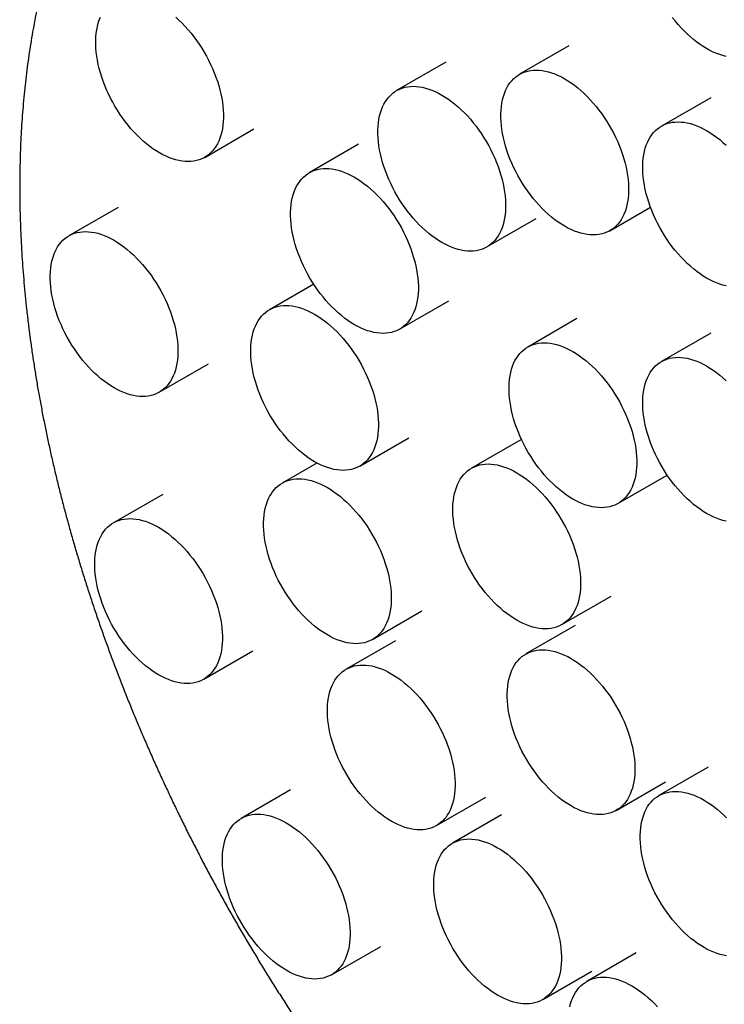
# Model space of a CAD drawing. Header units: millimetres. Extents: x 8 to 874, y 12 to 794.
# Tile 6 of 10: x 760 to 779, y 296 to 323. Entities that reach past the tile are written whole.
import ezdxf

# ---------------------------------------------------------------- set-up
doc = ezdxf.new("R2010")
doc.units = ezdxf.units.MM

msp = doc.modelspace()

# ---------------------------------------------------------------- linework, layer by layer
at = {"color": 7, "linetype": 'Continuous', "lineweight": 30}
for p, q in [((775.024, 322.481), (773.657, 321.692)), ((771.615, 322.029), (770.248, 321.24)), ((778.96, 321.043), (777.593, 320.254)), ((764.924, 319.386), (766.29, 320.175)), ((769.192, 319.749), (767.826, 318.96)), ((762.523, 317.999), (761.156, 317.21)), ((776.163, 317.352), (777.29, 318.003)), ((772.753, 316.901), (774.12, 317.69)), ((767.947, 315.869), (766.718, 315.159)), ((770.331, 314.62), (771.698, 315.409)), ((775.25, 314.912), (773.883, 314.123)), ((778.96, 314.511), (777.593, 313.722)), ((763.661, 312.87), (765.028, 313.659)), ((769.223, 310.819), (770.59, 311.608)), ((773.692, 311.551), (772.325, 310.762)), ((768.037, 310.906), (767.074, 310.35)), ((776.388, 309.783), (777.754, 310.572)), ((763.758, 310.035), (762.391, 309.246)), ((774.83, 306.422), (776.197, 307.211)), ((769.579, 306.011), (770.946, 306.8)), ((775.199, 306.396), (773.832, 305.607)), ((770.213, 305.973), (768.846, 305.184)), ((764.896, 304.906), (766.263, 305.695)), ((778.889, 302.467), (777.522, 301.678)), ((776.338, 301.267), (777.704, 302.056)), ((767.301, 301.835), (765.935, 301.046)), ((771.351, 300.844), (772.718, 301.633)), ((773.161, 301.146), (771.795, 300.357)), ((768.44, 296.706), (769.807, 297.495)), ((776.888, 297.311), (775.522, 296.522)), ((774.3, 296.017), (775.667, 296.806))]:
    msp.add_line(p, q, dxfattribs=at)
at = {"color": 7, "linetype": 'Continuous', "lineweight": 30, "flags": 128}
for points in [[(763.671, 319.51), (763.58, 319.565), (763.489, 319.626), (763.398, 319.692), (763.308, 319.763), (763.22, 319.838), (763.132, 319.918), (763.046, 320.002), (762.961, 320.091), (762.879, 320.183), (762.798, 320.279), (762.72, 320.379), (762.644, 320.481), (762.571, 320.587), (762.501, 320.694), (762.434, 320.805), (762.371, 320.917), (762.31, 321.031), (762.254, 321.146), (762.201, 321.262), (762.152, 321.38), (762.107, 321.497), (762.066, 321.615), (762.03, 321.733), (761.998, 321.85), (761.97, 321.966), (761.947, 322.081), (761.928, 322.195), (761.914, 322.308), (761.905, 322.418), (761.9, 322.526), (761.9, 322.631), (761.905, 322.734), (761.914, 322.833), (761.928, 322.929), (761.947, 323.021), (761.97, 323.11), (761.998, 323.194), (762.03, 323.274)], [(764.122, 323.274), (764.21, 323.194), (764.296, 323.11), (764.38, 323.021), (764.463, 322.929), (764.544, 322.833), (764.622, 322.733), (764.697, 322.631), (764.77, 322.525), (764.84, 322.418), (764.907, 322.307), (764.971, 322.195), (765.031, 322.081), (765.088, 321.966), (765.141, 321.85), (765.19, 321.732), (765.235, 321.615), (765.276, 321.497), (765.312, 321.379), (765.344, 321.262), (765.372, 321.146), (765.395, 321.03), (765.414, 320.917), (765.428, 320.804), (765.437, 320.694), (765.442, 320.586), (765.442, 320.481), (765.437, 320.378), (765.428, 320.279), (765.414, 320.183), (765.395, 320.091), (765.372, 320.002), (765.344, 319.918), (765.312, 319.838), (765.276, 319.762), (765.235, 319.692), (765.19, 319.626), (765.141, 319.565), (765.088, 319.51), (765.031, 319.46), (764.971, 319.416), (764.907, 319.377), (764.84, 319.344), (764.77, 319.317), (764.697, 319.296), (764.622, 319.281), (764.544, 319.272), (764.463, 319.269), (764.38, 319.272), (764.296, 319.281), (764.21, 319.296), (764.122, 319.317), (764.033, 319.344), (763.944, 319.377), (763.853, 319.416), (763.762, 319.46), (763.671, 319.51)], [(778.846, 322.404), (778.755, 322.459), (778.664, 322.52), (778.573, 322.585), (778.484, 322.656), (778.395, 322.731), (778.307, 322.811), (778.221, 322.896), (778.137, 322.984), (778.054, 323.077), (777.973, 323.173), (777.895, 323.272)], [(779.385, 322.189), (779.297, 322.211), (779.209, 322.238), (779.119, 322.27), (779.028, 322.309), (778.937, 322.354), (778.846, 322.404)], [(774.91, 317.476), (774.819, 317.532), (774.728, 317.592), (774.637, 317.658), (774.548, 317.729), (774.459, 317.804), (774.371, 317.884), (774.285, 317.969), (774.2, 318.057), (774.118, 318.149), (774.037, 318.245), (773.959, 318.345), (773.883, 318.447), (773.81, 318.553), (773.74, 318.661), (773.673, 318.771), (773.61, 318.883), (773.55, 318.997), (773.493, 319.112), (773.44, 319.229), (773.391, 319.346), (773.346, 319.463), (773.305, 319.581), (773.269, 319.699), (773.237, 319.816), (773.209, 319.932), (773.186, 320.048), (773.167, 320.162), (773.153, 320.274), (773.144, 320.384), (773.139, 320.492), (773.139, 320.597), (773.144, 320.7), (773.153, 320.799), (773.167, 320.895), (773.186, 320.988), (773.209, 321.076), (773.237, 321.16), (773.269, 321.24), (773.305, 321.316), (773.346, 321.386), (773.391, 321.452), (773.44, 321.513), (773.493, 321.568), (773.55, 321.618), (773.61, 321.662), (773.673, 321.701), (773.74, 321.734), (773.81, 321.761), (773.883, 321.782), (773.959, 321.797), (774.037, 321.806), (774.118, 321.809), (774.2, 321.806), (774.285, 321.797), (774.371, 321.782), (774.459, 321.761), (774.548, 321.734), (774.637, 321.701), (774.728, 321.662), (774.819, 321.618), (774.91, 321.568), (775.001, 321.513), (775.092, 321.452), (775.183, 321.386), (775.272, 321.316), (775.361, 321.24), (775.449, 321.16), (775.535, 321.076), (775.619, 320.987), (775.702, 320.895), (775.783, 320.799), (775.861, 320.7), (775.937, 320.597), (776.009, 320.492), (776.08, 320.384), (776.146, 320.274), (776.21, 320.161), (776.27, 320.047), (776.327, 319.932), (776.38, 319.816), (776.429, 319.699), (776.474, 319.581), (776.515, 319.463), (776.551, 319.346), (776.583, 319.228), (776.611, 319.112), (776.634, 318.997), (776.653, 318.883), (776.667, 318.771), (776.676, 318.66), (776.681, 318.552), (776.681, 318.447), (776.676, 318.345), (776.667, 318.245), (776.653, 318.149), (776.634, 318.057), (776.611, 317.968), (776.583, 317.884), (776.551, 317.804), (776.515, 317.729), (776.474, 317.658), (776.429, 317.592), (776.38, 317.532), (776.327, 317.476), (776.27, 317.426), (776.21, 317.382), (776.146, 317.343), (776.08, 317.31), (776.009, 317.283), (775.937, 317.262), (775.861, 317.247), (775.783, 317.238), (775.702, 317.235), (775.619, 317.238), (775.535, 317.247), (775.449, 317.262), (775.361, 317.283), (775.272, 317.31), (775.183, 317.343), (775.092, 317.382), (775.001, 317.426), (774.91, 317.476)], [(771.501, 317.025), (771.409, 317.08), (771.318, 317.141), (771.228, 317.206), (771.138, 317.277), (771.049, 317.353), (770.962, 317.433), (770.876, 317.517), (770.791, 317.605), (770.708, 317.698), (770.628, 317.794), (770.55, 317.893), (770.474, 317.996), (770.401, 318.101), (770.331, 318.209), (770.264, 318.319), (770.2, 318.431), (770.14, 318.545), (770.084, 318.661), (770.031, 318.777), (769.982, 318.894), (769.937, 319.012), (769.896, 319.13), (769.859, 319.247), (769.827, 319.364), (769.8, 319.481), (769.776, 319.596), (769.758, 319.71), (769.744, 319.822), (769.734, 319.932), (769.729, 320.04), (769.729, 320.146), (769.734, 320.248), (769.744, 320.348), (769.758, 320.444), (769.776, 320.536), (769.8, 320.624), (769.827, 320.709), (769.859, 320.789), (769.896, 320.864), (769.937, 320.935), (769.982, 321.001), (770.031, 321.061), (770.084, 321.117), (770.14, 321.166), (770.2, 321.211), (770.264, 321.25), (770.331, 321.282), (770.401, 321.309), (770.474, 321.331), (770.55, 321.346), (770.628, 321.355), (770.708, 321.358), (770.791, 321.355), (770.876, 321.346), (770.962, 321.331), (771.049, 321.309), (771.138, 321.282), (771.228, 321.249), (771.318, 321.211), (771.409, 321.166), (771.501, 321.116), (771.592, 321.061), (771.683, 321), (771.773, 320.935), (771.863, 320.864), (771.952, 320.788), (772.039, 320.708), (772.126, 320.624), (772.21, 320.536), (772.293, 320.443), (772.373, 320.347), (772.451, 320.248), (772.527, 320.145), (772.6, 320.04), (772.67, 319.932), (772.737, 319.822), (772.801, 319.71), (772.861, 319.596), (772.918, 319.48), (772.97, 319.364), (773.019, 319.247), (773.064, 319.129), (773.105, 319.011), (773.142, 318.894), (773.174, 318.777), (773.202, 318.66), (773.225, 318.545), (773.244, 318.431), (773.258, 318.319), (773.267, 318.209), (773.272, 318.101), (773.272, 317.995), (773.267, 317.893), (773.258, 317.794), (773.244, 317.698), (773.225, 317.605), (773.202, 317.517), (773.174, 317.432), (773.142, 317.352), (773.105, 317.277), (773.064, 317.206), (773.019, 317.141), (772.97, 317.08), (772.918, 317.025), (772.861, 316.975), (772.801, 316.93), (772.737, 316.892), (772.67, 316.859), (772.6, 316.832), (772.527, 316.81), (772.451, 316.795), (772.373, 316.786), (772.293, 316.783), (772.21, 316.786), (772.126, 316.795), (772.039, 316.811), (771.952, 316.832), (771.863, 316.859), (771.773, 316.892), (771.683, 316.93), (771.592, 316.975), (771.501, 317.025)], [(778.846, 316.038), (778.755, 316.094), (778.664, 316.154), (778.573, 316.22), (778.484, 316.291), (778.395, 316.366), (778.307, 316.446), (778.221, 316.531), (778.137, 316.619), (778.054, 316.711), (777.973, 316.807), (777.895, 316.907), (777.82, 317.009), (777.747, 317.115), (777.677, 317.223), (777.61, 317.333), (777.546, 317.445), (777.486, 317.559), (777.429, 317.674), (777.376, 317.791), (777.327, 317.908), (777.282, 318.025), (777.242, 318.143), (777.205, 318.261), (777.173, 318.378), (777.145, 318.494), (777.122, 318.61), (777.103, 318.724), (777.089, 318.836), (777.08, 318.946), (777.075, 319.054), (777.075, 319.159), (777.08, 319.262), (777.089, 319.361), (777.103, 319.457), (777.122, 319.549), (777.145, 319.638), (777.173, 319.722), (777.205, 319.802), (777.242, 319.878), (777.282, 319.948), (777.327, 320.014), (777.376, 320.075), (777.429, 320.13), (777.486, 320.18), (777.546, 320.224), (777.61, 320.263), (777.677, 320.296), (777.747, 320.323), (777.82, 320.344), (777.895, 320.359), (777.973, 320.368), (778.054, 320.371), (778.137, 320.368), (778.221, 320.359), (778.307, 320.344), (778.395, 320.323), (778.484, 320.296), (778.573, 320.263), (778.664, 320.224), (778.755, 320.18), (778.846, 320.13), (778.937, 320.075), (779.028, 320.014), (779.119, 319.948), (779.209, 319.878), (779.297, 319.802), (779.385, 319.722)], [(769.078, 314.744), (768.987, 314.8), (768.896, 314.86), (768.806, 314.926), (768.716, 314.997), (768.627, 315.072), (768.54, 315.152), (768.453, 315.237), (768.369, 315.325), (768.286, 315.417), (768.206, 315.513), (768.128, 315.613), (768.052, 315.715), (767.979, 315.821), (767.909, 315.929), (767.842, 316.039), (767.778, 316.151), (767.718, 316.265), (767.661, 316.38), (767.609, 316.497), (767.56, 316.614), (767.515, 316.731), (767.474, 316.849), (767.437, 316.967), (767.405, 317.084), (767.377, 317.2), (767.354, 317.316), (767.335, 317.43), (767.321, 317.542), (767.312, 317.652), (767.307, 317.76), (767.307, 317.865), (767.312, 317.968), (767.321, 318.067), (767.335, 318.163), (767.354, 318.255), (767.377, 318.344), (767.405, 318.428), (767.437, 318.508), (767.474, 318.584), (767.515, 318.654), (767.56, 318.72), (767.609, 318.781), (767.661, 318.836), (767.718, 318.886), (767.778, 318.93), (767.842, 318.969), (767.909, 319.002), (767.979, 319.029), (768.052, 319.05), (768.128, 319.065), (768.206, 319.074), (768.286, 319.077), (768.369, 319.074), (768.453, 319.065), (768.54, 319.05), (768.627, 319.029), (768.716, 319.002), (768.806, 318.969), (768.896, 318.93), (768.987, 318.886), (769.078, 318.836), (769.17, 318.781), (769.261, 318.72), (769.351, 318.654), (769.441, 318.584), (769.53, 318.508), (769.617, 318.428), (769.703, 318.344), (769.788, 318.255), (769.871, 318.163), (769.951, 318.067), (770.029, 317.967), (770.105, 317.865), (770.178, 317.76), (770.248, 317.652), (770.315, 317.541), (770.379, 317.429), (770.439, 317.315), (770.495, 317.2), (770.548, 317.084), (770.597, 316.966), (770.642, 316.849), (770.683, 316.731), (770.72, 316.613), (770.752, 316.496), (770.779, 316.38), (770.803, 316.265), (770.821, 316.151), (770.835, 316.039), (770.845, 315.928), (770.85, 315.82), (770.85, 315.715), (770.845, 315.613), (770.835, 315.513), (770.821, 315.417), (770.803, 315.325), (770.779, 315.236), (770.752, 315.152), (770.72, 315.072), (770.683, 314.997), (770.642, 314.926), (770.597, 314.86), (770.548, 314.799), (770.495, 314.744), (770.439, 314.694), (770.379, 314.65), (770.315, 314.611), (770.248, 314.578), (770.178, 314.551), (770.105, 314.53), (770.029, 314.515), (769.951, 314.506), (769.871, 314.503), (769.788, 314.506), (769.703, 314.515), (769.617, 314.53), (769.53, 314.551), (769.441, 314.578), (769.351, 314.611), (769.261, 314.65), (769.17, 314.694), (769.078, 314.744)], [(762.409, 312.994), (762.318, 313.049), (762.227, 313.11), (762.136, 313.176), (762.046, 313.246), (761.958, 313.322), (761.87, 313.402), (761.784, 313.486), (761.699, 313.575), (761.617, 313.667), (761.536, 313.763), (761.458, 313.862), (761.382, 313.965), (761.309, 314.07), (761.239, 314.178), (761.172, 314.288), (761.109, 314.401), (761.048, 314.515), (760.992, 314.63), (760.939, 314.746), (760.89, 314.863), (760.845, 314.981), (760.804, 315.099), (760.768, 315.216), (760.735, 315.334), (760.708, 315.45), (760.684, 315.565), (760.666, 315.679), (760.652, 315.791), (760.642, 315.902), (760.638, 316.009), (760.638, 316.115), (760.642, 316.217), (760.652, 316.317), (760.666, 316.413), (760.684, 316.505), (760.708, 316.594), (760.735, 316.678), (760.768, 316.758), (760.804, 316.833), (760.845, 316.904), (760.89, 316.97), (760.939, 317.03), (760.992, 317.086), (761.048, 317.136), (761.109, 317.18), (761.172, 317.219), (761.239, 317.252), (761.309, 317.279), (761.382, 317.3), (761.458, 317.315), (761.536, 317.324), (761.617, 317.327), (761.699, 317.324), (761.784, 317.315), (761.87, 317.3), (761.958, 317.279), (762.046, 317.252), (762.136, 317.219), (762.227, 317.18), (762.318, 317.136), (762.409, 317.086), (762.5, 317.03), (762.591, 316.97), (762.681, 316.904), (762.771, 316.833), (762.86, 316.758), (762.948, 316.678), (763.034, 316.593), (763.118, 316.505), (763.201, 316.412), (763.281, 316.316), (763.36, 316.217), (763.435, 316.115), (763.508, 316.009), (763.578, 315.901), (763.645, 315.791), (763.709, 315.679), (763.769, 315.565), (763.826, 315.45), (763.879, 315.333), (763.928, 315.216), (763.973, 315.098), (764.013, 314.981), (764.05, 314.863), (764.082, 314.746), (764.11, 314.63), (764.133, 314.514), (764.152, 314.4), (764.166, 314.288), (764.175, 314.178), (764.18, 314.07), (764.18, 313.965), (764.175, 313.862), (764.166, 313.763), (764.152, 313.667), (764.133, 313.574), (764.11, 313.486), (764.082, 313.402), (764.05, 313.322), (764.013, 313.246), (763.973, 313.175), (763.928, 313.11), (763.879, 313.049), (763.826, 312.994), (763.769, 312.944), (763.709, 312.899), (763.645, 312.861), (763.578, 312.828), (763.508, 312.801), (763.435, 312.78), (763.36, 312.765), (763.281, 312.755), (763.201, 312.752), (763.118, 312.755), (763.034, 312.765), (762.948, 312.78), (762.86, 312.801), (762.771, 312.828), (762.681, 312.861), (762.591, 312.9), (762.5, 312.944), (762.409, 312.994)], [(779.385, 315.824), (779.297, 315.845), (779.209, 315.872), (779.119, 315.905), (779.028, 315.944), (778.937, 315.988), (778.846, 316.038)], [(767.971, 310.943), (767.879, 310.998), (767.788, 311.059), (767.698, 311.125), (767.608, 311.196), (767.519, 311.271), (767.432, 311.351), (767.346, 311.435), (767.261, 311.524), (767.179, 311.616), (767.098, 311.712), (767.02, 311.812), (766.944, 311.914), (766.871, 312.02), (766.801, 312.127), (766.734, 312.238), (766.67, 312.35), (766.61, 312.464), (766.554, 312.579), (766.501, 312.695), (766.452, 312.813), (766.407, 312.93), (766.366, 313.048), (766.329, 313.166), (766.297, 313.283), (766.27, 313.399), (766.246, 313.514), (766.228, 313.628), (766.214, 313.741), (766.204, 313.851), (766.2, 313.959), (766.2, 314.064), (766.204, 314.167), (766.214, 314.266), (766.228, 314.362), (766.246, 314.454), (766.27, 314.543), (766.297, 314.627), (766.329, 314.707), (766.366, 314.783), (766.407, 314.853), (766.452, 314.919), (766.501, 314.98), (766.554, 315.035), (766.61, 315.085), (766.67, 315.129), (766.734, 315.168), (766.801, 315.201), (766.871, 315.228), (766.944, 315.249), (767.02, 315.264), (767.098, 315.273), (767.179, 315.276), (767.261, 315.273), (767.346, 315.264), (767.432, 315.249), (767.519, 315.228), (767.608, 315.201), (767.698, 315.168), (767.788, 315.129), (767.879, 315.085), (767.971, 315.035), (768.062, 314.979), (768.153, 314.919), (768.243, 314.853), (768.333, 314.782), (768.422, 314.707), (768.509, 314.627), (768.596, 314.543), (768.68, 314.454), (768.763, 314.362), (768.843, 314.266), (768.921, 314.166), (768.997, 314.064), (769.07, 313.958), (769.14, 313.851), (769.207, 313.74), (769.271, 313.628), (769.331, 313.514), (769.388, 313.399), (769.441, 313.283), (769.489, 313.165), (769.534, 313.048), (769.575, 312.93), (769.612, 312.812), (769.644, 312.695), (769.672, 312.579), (769.695, 312.463), (769.714, 312.35), (769.728, 312.237), (769.737, 312.127), (769.742, 312.019), (769.742, 311.914), (769.737, 311.811), (769.728, 311.712), (769.714, 311.616), (769.695, 311.524), (769.672, 311.435), (769.644, 311.351), (769.612, 311.271), (769.575, 311.195), (769.534, 311.125), (769.489, 311.059), (769.441, 310.998), (769.388, 310.943), (769.331, 310.893), (769.271, 310.849), (769.207, 310.81), (769.14, 310.777), (769.07, 310.75), (768.997, 310.729), (768.921, 310.714), (768.843, 310.705), (768.763, 310.702), (768.68, 310.705), (768.596, 310.714), (768.509, 310.729), (768.422, 310.75), (768.333, 310.777), (768.243, 310.81), (768.153, 310.849), (768.062, 310.893), (767.971, 310.943)], [(775.136, 309.907), (775.044, 309.963), (774.953, 310.023), (774.863, 310.089), (774.773, 310.16), (774.684, 310.235), (774.597, 310.315), (774.511, 310.4), (774.426, 310.488), (774.343, 310.581), (774.263, 310.677), (774.185, 310.776), (774.109, 310.878), (774.036, 310.984), (773.966, 311.092), (773.899, 311.202), (773.835, 311.314), (773.775, 311.428), (773.719, 311.543), (773.666, 311.66), (773.617, 311.777), (773.572, 311.895), (773.531, 312.012), (773.494, 312.13), (773.462, 312.247), (773.435, 312.363), (773.411, 312.479), (773.393, 312.593), (773.379, 312.705), (773.369, 312.815), (773.365, 312.923), (773.365, 313.028), (773.369, 313.131), (773.379, 313.23), (773.393, 313.326), (773.411, 313.419), (773.435, 313.507), (773.462, 313.591), (773.494, 313.671), (773.531, 313.747), (773.572, 313.818), (773.617, 313.883), (773.666, 313.944), (773.719, 313.999), (773.775, 314.049), (773.835, 314.094), (773.899, 314.132), (773.966, 314.165), (774.036, 314.192), (774.109, 314.213), (774.185, 314.228), (774.263, 314.237), (774.343, 314.241), (774.426, 314.237), (774.511, 314.228), (774.597, 314.213), (774.684, 314.192), (774.773, 314.165), (774.863, 314.132), (774.953, 314.093), (775.044, 314.049), (775.136, 313.999), (775.227, 313.944), (775.318, 313.883), (775.408, 313.817), (775.498, 313.747), (775.587, 313.671), (775.674, 313.591), (775.761, 313.507), (775.845, 313.418), (775.928, 313.326), (776.008, 313.23), (776.086, 313.131), (776.162, 313.028), (776.235, 312.923), (776.305, 312.815), (776.372, 312.705), (776.436, 312.592), (776.496, 312.478), (776.553, 312.363), (776.606, 312.247), (776.654, 312.13), (776.699, 312.012), (776.74, 311.894), (776.777, 311.777), (776.809, 311.659), (776.837, 311.543), (776.86, 311.428), (776.879, 311.314), (776.893, 311.202), (776.902, 311.091), (776.907, 310.983), (776.907, 310.878), (776.902, 310.776), (776.893, 310.676), (776.879, 310.58), (776.86, 310.488), (776.837, 310.399), (776.809, 310.315), (776.777, 310.235), (776.74, 310.16), (776.699, 310.089), (776.654, 310.023), (776.606, 309.963), (776.553, 309.907), (776.496, 309.857), (776.436, 309.813), (776.372, 309.774), (776.305, 309.741), (776.235, 309.714), (776.162, 309.693), (776.086, 309.678), (776.008, 309.669), (775.928, 309.666), (775.845, 309.669), (775.761, 309.678), (775.674, 309.693), (775.587, 309.714), (775.498, 309.741), (775.408, 309.774), (775.318, 309.813), (775.227, 309.857), (775.136, 309.907)], [(778.846, 309.506), (778.755, 309.561), (778.664, 309.622), (778.573, 309.688), (778.484, 309.758), (778.395, 309.834), (778.307, 309.914), (778.221, 309.998), (778.137, 310.087), (778.054, 310.179), (777.973, 310.275), (777.895, 310.374), (777.82, 310.477), (777.747, 310.582), (777.677, 310.69), (777.61, 310.801), (777.546, 310.913), (777.486, 311.027), (777.429, 311.142), (777.376, 311.258), (777.327, 311.375), (777.282, 311.493), (777.242, 311.611), (777.205, 311.728), (777.173, 311.846), (777.145, 311.962), (777.122, 312.077), (777.103, 312.191), (777.089, 312.303), (777.08, 312.414), (777.075, 312.522), (777.075, 312.627), (777.08, 312.729), (777.089, 312.829), (777.103, 312.925), (777.122, 313.017), (777.145, 313.106), (777.173, 313.19), (777.205, 313.27), (777.242, 313.345), (777.282, 313.416), (777.327, 313.482), (777.376, 313.542), (777.429, 313.598), (777.486, 313.648), (777.546, 313.692), (777.61, 313.731), (777.677, 313.764), (777.747, 313.791), (777.82, 313.812), (777.895, 313.827), (777.973, 313.836), (778.054, 313.839), (778.137, 313.836), (778.221, 313.827), (778.307, 313.812), (778.395, 313.791), (778.484, 313.764), (778.573, 313.731), (778.664, 313.692), (778.755, 313.648), (778.846, 313.598), (778.937, 313.542), (779.028, 313.482), (779.119, 313.416), (779.209, 313.345), (779.297, 313.27), (779.385, 313.19)], [(773.578, 306.546), (773.487, 306.601), (773.396, 306.662), (773.305, 306.728), (773.215, 306.799), (773.127, 306.874), (773.039, 306.954), (772.953, 307.038), (772.868, 307.127), (772.786, 307.219), (772.705, 307.315), (772.627, 307.415), (772.551, 307.517), (772.478, 307.623), (772.408, 307.73), (772.341, 307.841), (772.278, 307.953), (772.217, 308.067), (772.161, 308.182), (772.108, 308.298), (772.059, 308.416), (772.014, 308.533), (771.973, 308.651), (771.937, 308.769), (771.904, 308.886), (771.877, 309.002), (771.853, 309.118), (771.835, 309.231), (771.821, 309.344), (771.811, 309.454), (771.807, 309.562), (771.807, 309.667), (771.811, 309.77), (771.821, 309.869), (771.835, 309.965), (771.853, 310.057), (771.877, 310.146), (771.904, 310.23), (771.937, 310.31), (771.973, 310.386), (772.014, 310.456), (772.059, 310.522), (772.108, 310.583), (772.161, 310.638), (772.217, 310.688), (772.278, 310.732), (772.341, 310.771), (772.408, 310.804), (772.478, 310.831), (772.551, 310.852), (772.627, 310.867), (772.705, 310.876), (772.786, 310.879), (772.868, 310.876), (772.953, 310.867), (773.039, 310.852), (773.127, 310.831), (773.215, 310.804), (773.305, 310.771), (773.396, 310.732), (773.487, 310.688), (773.578, 310.638), (773.669, 310.582), (773.76, 310.522), (773.85, 310.456), (773.94, 310.385), (774.029, 310.31), (774.117, 310.23), (774.203, 310.146), (774.287, 310.057), (774.37, 309.965), (774.45, 309.869), (774.529, 309.769), (774.604, 309.667), (774.677, 309.561), (774.747, 309.454), (774.814, 309.343), (774.878, 309.231), (774.938, 309.117), (774.995, 309.002), (775.048, 308.886), (775.097, 308.768), (775.142, 308.651), (775.182, 308.533), (775.219, 308.415), (775.251, 308.298), (775.279, 308.182), (775.302, 308.066), (775.321, 307.953), (775.335, 307.84), (775.344, 307.73), (775.349, 307.622), (775.349, 307.517), (775.344, 307.414), (775.335, 307.315), (775.321, 307.219), (775.302, 307.127), (775.279, 307.038), (775.251, 306.954), (775.219, 306.874), (775.182, 306.798), (775.142, 306.728), (775.097, 306.662), (775.048, 306.601), (774.995, 306.546), (774.938, 306.496), (774.878, 306.452), (774.814, 306.413), (774.747, 306.38), (774.677, 306.353), (774.604, 306.332), (774.529, 306.317), (774.45, 306.308), (774.37, 306.305), (774.287, 306.308), (774.203, 306.317), (774.117, 306.332), (774.029, 306.353), (773.94, 306.38), (773.85, 306.413), (773.76, 306.452), (773.669, 306.496), (773.578, 306.546)], [(768.327, 306.135), (768.236, 306.19), (768.145, 306.251), (768.054, 306.316), (767.964, 306.387), (767.876, 306.463), (767.788, 306.543), (767.702, 306.627), (767.617, 306.715), (767.535, 306.808), (767.454, 306.904), (767.376, 307.003), (767.3, 307.106), (767.227, 307.211), (767.157, 307.319), (767.09, 307.429), (767.027, 307.541), (766.966, 307.655), (766.91, 307.771), (766.857, 307.887), (766.808, 308.004), (766.763, 308.122), (766.722, 308.24), (766.686, 308.357), (766.653, 308.474), (766.626, 308.591), (766.602, 308.706), (766.584, 308.82), (766.57, 308.932), (766.56, 309.042), (766.556, 309.15), (766.556, 309.256), (766.56, 309.358), (766.57, 309.457), (766.584, 309.553), (766.602, 309.646), (766.626, 309.734), (766.653, 309.819), (766.686, 309.899), (766.722, 309.974), (766.763, 310.045), (766.808, 310.11), (766.857, 310.171), (766.91, 310.226), (766.966, 310.276), (767.027, 310.321), (767.09, 310.359), (767.157, 310.392), (767.227, 310.419), (767.3, 310.441), (767.376, 310.456), (767.454, 310.465), (767.535, 310.468), (767.617, 310.465), (767.702, 310.456), (767.788, 310.44), (767.876, 310.419), (767.964, 310.392), (768.054, 310.359), (768.145, 310.321), (768.236, 310.276), (768.327, 310.226), (768.418, 310.171), (768.509, 310.11), (768.599, 310.045), (768.689, 309.974), (768.778, 309.898), (768.866, 309.818), (768.952, 309.734), (769.036, 309.646), (769.119, 309.553), (769.199, 309.457), (769.278, 309.358), (769.353, 309.255), (769.426, 309.15), (769.496, 309.042), (769.563, 308.932), (769.627, 308.82), (769.687, 308.706), (769.744, 308.59), (769.797, 308.474), (769.846, 308.357), (769.891, 308.239), (769.931, 308.121), (769.968, 308.004), (770, 307.887), (770.028, 307.77), (770.051, 307.655), (770.07, 307.541), (770.084, 307.429), (770.093, 307.319), (770.098, 307.211), (770.098, 307.105), (770.093, 307.003), (770.084, 306.903), (770.07, 306.807), (770.051, 306.715), (770.028, 306.627), (770, 306.542), (769.968, 306.462), (769.931, 306.387), (769.891, 306.316), (769.846, 306.25), (769.797, 306.19), (769.744, 306.134), (769.687, 306.085), (769.627, 306.04), (769.563, 306.001), (769.496, 305.969), (769.426, 305.942), (769.353, 305.92), (769.278, 305.905), (769.199, 305.896), (769.119, 305.893), (769.036, 305.896), (768.952, 305.905), (768.866, 305.92), (768.778, 305.942), (768.689, 305.969), (768.599, 306.002), (768.509, 306.04), (768.418, 306.085), (768.327, 306.135)], [(763.644, 305.03), (763.552, 305.085), (763.461, 305.146), (763.371, 305.212), (763.281, 305.282), (763.192, 305.358), (763.105, 305.438), (763.019, 305.522), (762.934, 305.611), (762.851, 305.703), (762.771, 305.799), (762.693, 305.898), (762.617, 306.001), (762.544, 306.106), (762.474, 306.214), (762.407, 306.324), (762.343, 306.437), (762.283, 306.55), (762.226, 306.666), (762.174, 306.782), (762.125, 306.899), (762.08, 307.017), (762.039, 307.135), (762.002, 307.252), (761.97, 307.37), (761.942, 307.486), (761.919, 307.601), (761.901, 307.715), (761.887, 307.827), (761.877, 307.938), (761.872, 308.045), (761.872, 308.151), (761.877, 308.253), (761.887, 308.353), (761.901, 308.449), (761.919, 308.541), (761.942, 308.629), (761.97, 308.714), (762.002, 308.794), (762.039, 308.869), (762.08, 308.94), (762.125, 309.006), (762.174, 309.066), (762.226, 309.122), (762.283, 309.172), (762.343, 309.216), (762.407, 309.255), (762.474, 309.288), (762.544, 309.315), (762.617, 309.336), (762.693, 309.351), (762.771, 309.36), (762.851, 309.363), (762.934, 309.36), (763.019, 309.351), (763.105, 309.336), (763.192, 309.315), (763.281, 309.288), (763.371, 309.255), (763.461, 309.216), (763.552, 309.171), (763.644, 309.122), (763.735, 309.066), (763.826, 309.006), (763.916, 308.94), (764.006, 308.869), (764.095, 308.794), (764.182, 308.714), (764.269, 308.629), (764.353, 308.541), (764.436, 308.448), (764.516, 308.352), (764.594, 308.253), (764.67, 308.151), (764.743, 308.045), (764.813, 307.937), (764.88, 307.827), (764.944, 307.715), (765.004, 307.601), (765.061, 307.486), (765.113, 307.369), (765.162, 307.252), (765.207, 307.134), (765.248, 307.017), (765.285, 306.899), (765.317, 306.782), (765.345, 306.665), (765.368, 306.55), (765.387, 306.436), (765.401, 306.324), (765.41, 306.214), (765.415, 306.106), (765.415, 306.001), (765.41, 305.898), (765.401, 305.799), (765.387, 305.703), (765.368, 305.61), (765.345, 305.522), (765.317, 305.438), (765.285, 305.358), (765.248, 305.282), (765.207, 305.211), (765.162, 305.146), (765.113, 305.085), (765.061, 305.03), (765.004, 304.98), (764.944, 304.935), (764.88, 304.897), (764.813, 304.864), (764.743, 304.837), (764.67, 304.816), (764.594, 304.801), (764.516, 304.791), (764.436, 304.788), (764.353, 304.791), (764.269, 304.801), (764.182, 304.816), (764.095, 304.837), (764.006, 304.864), (763.916, 304.897), (763.826, 304.936), (763.735, 304.98), (763.644, 305.03)], [(779.385, 309.292), (779.297, 309.313), (779.209, 309.34), (779.119, 309.373), (779.028, 309.412), (778.937, 309.456), (778.846, 309.506)], [(775.085, 301.391), (774.994, 301.447), (774.903, 301.507), (774.812, 301.573), (774.723, 301.644), (774.634, 301.719), (774.546, 301.799), (774.46, 301.883), (774.376, 301.972), (774.293, 302.064), (774.212, 302.16), (774.134, 302.26), (774.059, 302.362), (773.986, 302.468), (773.915, 302.576), (773.849, 302.686), (773.785, 302.798), (773.725, 302.912), (773.668, 303.027), (773.615, 303.144), (773.566, 303.261), (773.521, 303.378), (773.48, 303.496), (773.444, 303.614), (773.412, 303.731), (773.384, 303.847), (773.361, 303.963), (773.342, 304.076), (773.328, 304.189), (773.319, 304.299), (773.314, 304.407), (773.314, 304.512), (773.319, 304.615), (773.328, 304.714), (773.342, 304.81), (773.361, 304.902), (773.384, 304.991), (773.412, 305.075), (773.444, 305.155), (773.48, 305.231), (773.521, 305.301), (773.566, 305.367), (773.615, 305.428), (773.668, 305.483), (773.725, 305.533), (773.785, 305.577), (773.849, 305.616), (773.915, 305.649), (773.986, 305.676), (774.059, 305.697), (774.134, 305.712), (774.212, 305.721), (774.293, 305.724), (774.376, 305.721), (774.46, 305.712), (774.546, 305.697), (774.634, 305.676), (774.723, 305.649), (774.812, 305.616), (774.903, 305.577), (774.994, 305.533), (775.085, 305.483), (775.176, 305.428), (775.267, 305.367), (775.358, 305.301), (775.447, 305.23), (775.536, 305.155), (775.624, 305.075), (775.71, 304.991), (775.795, 304.902), (775.877, 304.81), (775.958, 304.714), (776.036, 304.614), (776.112, 304.512), (776.185, 304.407), (776.255, 304.299), (776.322, 304.188), (776.385, 304.076), (776.445, 303.962), (776.502, 303.847), (776.555, 303.731), (776.604, 303.613), (776.649, 303.496), (776.69, 303.378), (776.726, 303.26), (776.758, 303.143), (776.786, 303.027), (776.809, 302.912), (776.828, 302.798), (776.842, 302.685), (776.851, 302.575), (776.856, 302.467), (776.856, 302.362), (776.851, 302.259), (776.842, 302.16), (776.828, 302.064), (776.809, 301.972), (776.786, 301.883), (776.758, 301.799), (776.726, 301.719), (776.69, 301.643), (776.649, 301.573), (776.604, 301.507), (776.555, 301.446), (776.502, 301.391), (776.445, 301.341), (776.385, 301.297), (776.322, 301.258), (776.255, 301.225), (776.185, 301.198), (776.112, 301.177), (776.036, 301.162), (775.958, 301.153), (775.877, 301.15), (775.795, 301.153), (775.71, 301.162), (775.624, 301.177), (775.536, 301.198), (775.447, 301.225), (775.358, 301.258), (775.267, 301.297), (775.176, 301.341), (775.085, 301.391)], [(770.099, 300.968), (770.008, 301.023), (769.917, 301.084), (769.826, 301.15), (769.736, 301.221), (769.648, 301.296), (769.56, 301.376), (769.474, 301.46), (769.389, 301.549), (769.307, 301.641), (769.226, 301.737), (769.148, 301.837), (769.072, 301.939), (768.999, 302.045), (768.929, 302.152), (768.862, 302.263), (768.799, 302.375), (768.738, 302.489), (768.682, 302.604), (768.629, 302.72), (768.58, 302.838), (768.535, 302.955), (768.494, 303.073), (768.458, 303.191), (768.425, 303.308), (768.398, 303.424), (768.375, 303.539), (768.356, 303.653), (768.342, 303.766), (768.332, 303.876), (768.328, 303.984), (768.328, 304.089), (768.332, 304.192), (768.342, 304.291), (768.356, 304.387), (768.375, 304.479), (768.398, 304.568), (768.425, 304.652), (768.458, 304.732), (768.494, 304.808), (768.535, 304.878), (768.58, 304.944), (768.629, 305.005), (768.682, 305.06), (768.738, 305.11), (768.799, 305.154), (768.862, 305.193), (768.929, 305.226), (768.999, 305.253), (769.072, 305.274), (769.148, 305.289), (769.226, 305.298), (769.307, 305.301), (769.389, 305.298), (769.474, 305.289), (769.56, 305.274), (769.648, 305.253), (769.736, 305.226), (769.826, 305.193), (769.917, 305.154), (770.008, 305.11), (770.099, 305.06), (770.19, 305.004), (770.281, 304.944), (770.371, 304.878), (770.461, 304.807), (770.55, 304.732), (770.638, 304.652), (770.724, 304.568), (770.808, 304.479), (770.891, 304.387), (770.971, 304.291), (771.05, 304.191), (771.125, 304.089), (771.198, 303.983), (771.268, 303.876), (771.335, 303.765), (771.399, 303.653), (771.459, 303.539), (771.516, 303.424), (771.569, 303.307), (771.618, 303.19), (771.663, 303.073), (771.703, 302.955), (771.74, 302.837), (771.772, 302.72), (771.8, 302.604), (771.823, 302.488), (771.842, 302.375), (771.856, 302.262), (771.865, 302.152), (771.87, 302.044), (771.87, 301.939), (771.865, 301.836), (771.856, 301.737), (771.842, 301.641), (771.823, 301.549), (771.8, 301.46), (771.772, 301.376), (771.74, 301.296), (771.703, 301.22), (771.663, 301.15), (771.618, 301.084), (771.569, 301.023), (771.516, 300.968), (771.459, 300.918), (771.399, 300.874), (771.335, 300.835), (771.268, 300.802), (771.198, 300.775), (771.125, 300.754), (771.05, 300.739), (770.971, 300.73), (770.891, 300.727), (770.808, 300.73), (770.724, 300.739), (770.638, 300.754), (770.55, 300.775), (770.461, 300.802), (770.371, 300.835), (770.281, 300.874), (770.19, 300.918), (770.099, 300.968)], [(778.775, 297.462), (778.683, 297.518), (778.592, 297.578), (778.502, 297.644), (778.412, 297.715), (778.323, 297.79), (778.236, 297.87), (778.15, 297.955), (778.065, 298.043), (777.983, 298.135), (777.902, 298.231), (777.824, 298.331), (777.748, 298.433), (777.675, 298.539), (777.605, 298.647), (777.538, 298.757), (777.474, 298.869), (777.414, 298.983), (777.358, 299.098), (777.305, 299.215), (777.256, 299.332), (777.211, 299.449), (777.17, 299.567), (777.133, 299.685), (777.101, 299.802), (777.074, 299.918), (777.05, 300.034), (777.032, 300.148), (777.018, 300.26), (777.008, 300.37), (777.004, 300.478), (777.004, 300.583), (777.008, 300.686), (777.018, 300.785), (777.032, 300.881), (777.05, 300.973), (777.074, 301.062), (777.101, 301.146), (777.133, 301.226), (777.17, 301.302), (777.211, 301.372), (777.256, 301.438), (777.305, 301.499), (777.358, 301.554), (777.414, 301.604), (777.474, 301.648), (777.538, 301.687), (777.605, 301.72), (777.675, 301.747), (777.748, 301.768), (777.824, 301.783), (777.902, 301.792), (777.983, 301.795), (778.065, 301.792), (778.15, 301.783), (778.236, 301.768), (778.323, 301.747), (778.412, 301.72), (778.502, 301.687), (778.592, 301.648), (778.683, 301.604), (778.775, 301.554), (778.866, 301.499), (778.957, 301.438), (779.047, 301.372), (779.137, 301.302), (779.226, 301.226), (779.313, 301.146), (779.4, 301.062)], [(767.187, 296.83), (767.096, 296.886), (767.005, 296.946), (766.915, 297.012), (766.825, 297.083), (766.736, 297.158), (766.649, 297.238), (766.562, 297.323), (766.478, 297.411), (766.395, 297.504), (766.315, 297.6), (766.237, 297.699), (766.161, 297.802), (766.088, 297.907), (766.018, 298.015), (765.951, 298.125), (765.887, 298.237), (765.827, 298.351), (765.77, 298.466), (765.717, 298.583), (765.668, 298.7), (765.624, 298.818), (765.583, 298.935), (765.546, 299.053), (765.514, 299.17), (765.486, 299.287), (765.463, 299.402), (765.444, 299.516), (765.43, 299.628), (765.421, 299.738), (765.416, 299.846), (765.416, 299.951), (765.421, 300.054), (765.43, 300.153), (765.444, 300.249), (765.463, 300.342), (765.486, 300.43), (765.514, 300.514), (765.546, 300.594), (765.583, 300.67), (765.624, 300.741), (765.668, 300.806), (765.717, 300.867), (765.77, 300.922), (765.827, 300.972), (765.887, 301.017), (765.951, 301.055), (766.018, 301.088), (766.088, 301.115), (766.161, 301.136), (766.237, 301.152), (766.315, 301.161), (766.395, 301.164), (766.478, 301.161), (766.562, 301.151), (766.649, 301.136), (766.736, 301.115), (766.825, 301.088), (766.915, 301.055), (767.005, 301.017), (767.096, 300.972), (767.187, 300.922), (767.279, 300.867), (767.37, 300.806), (767.46, 300.74), (767.55, 300.67), (767.639, 300.594), (767.726, 300.514), (767.812, 300.43), (767.897, 300.341), (767.979, 300.249), (768.06, 300.153), (768.138, 300.054), (768.214, 299.951), (768.287, 299.846), (768.357, 299.738), (768.424, 299.628), (768.488, 299.515), (768.548, 299.402), (768.604, 299.286), (768.657, 299.17), (768.706, 299.053), (768.751, 298.935), (768.792, 298.817), (768.829, 298.7), (768.861, 298.583), (768.888, 298.466), (768.912, 298.351), (768.93, 298.237), (768.944, 298.125), (768.954, 298.015), (768.958, 297.907), (768.958, 297.801), (768.954, 297.699), (768.944, 297.599), (768.93, 297.503), (768.912, 297.411), (768.888, 297.323), (768.861, 297.238), (768.829, 297.158), (768.792, 297.083), (768.751, 297.012), (768.706, 296.946), (768.657, 296.886), (768.604, 296.83), (768.548, 296.78), (768.488, 296.736), (768.424, 296.697), (768.357, 296.664), (768.287, 296.637), (768.214, 296.616), (768.138, 296.601), (768.06, 296.592), (767.979, 296.589), (767.897, 296.592), (767.812, 296.601), (767.726, 296.616), (767.639, 296.637), (767.55, 296.665), (767.46, 296.697), (767.37, 296.736), (767.279, 296.781), (767.187, 296.83)], [(773.047, 296.141), (772.956, 296.197), (772.865, 296.257), (772.775, 296.323), (772.685, 296.394), (772.596, 296.469), (772.509, 296.549), (772.422, 296.634), (772.338, 296.722), (772.255, 296.815), (772.175, 296.911), (772.097, 297.01), (772.021, 297.112), (771.948, 297.218), (771.878, 297.326), (771.811, 297.436), (771.747, 297.548), (771.687, 297.662), (771.63, 297.777), (771.577, 297.894), (771.529, 298.011), (771.484, 298.129), (771.443, 298.246), (771.406, 298.364), (771.374, 298.481), (771.346, 298.597), (771.323, 298.713), (771.304, 298.827), (771.29, 298.939), (771.281, 299.049), (771.276, 299.157), (771.276, 299.262), (771.281, 299.365), (771.29, 299.464), (771.304, 299.56), (771.323, 299.653), (771.346, 299.741), (771.374, 299.825), (771.406, 299.905), (771.443, 299.981), (771.484, 300.052), (771.529, 300.117), (771.577, 300.178), (771.63, 300.233), (771.687, 300.283), (771.747, 300.328), (771.811, 300.366), (771.878, 300.399), (771.948, 300.426), (772.021, 300.447), (772.097, 300.462), (772.175, 300.472), (772.255, 300.475), (772.338, 300.472), (772.422, 300.462), (772.509, 300.447), (772.596, 300.426), (772.685, 300.399), (772.775, 300.366), (772.865, 300.327), (772.956, 300.283), (773.047, 300.233), (773.139, 300.178), (773.23, 300.117), (773.32, 300.051), (773.41, 299.981), (773.499, 299.905), (773.586, 299.825), (773.672, 299.741), (773.757, 299.652), (773.84, 299.56), (773.92, 299.464), (773.998, 299.365), (774.074, 299.262), (774.147, 299.157), (774.217, 299.049), (774.284, 298.939), (774.348, 298.826), (774.408, 298.712), (774.464, 298.597), (774.517, 298.481), (774.566, 298.364), (774.611, 298.246), (774.652, 298.128), (774.689, 298.011), (774.721, 297.893), (774.748, 297.777), (774.772, 297.662), (774.79, 297.548), (774.804, 297.436), (774.814, 297.325), (774.818, 297.218), (774.818, 297.112), (774.814, 297.01), (774.804, 296.91), (774.79, 296.814), (774.772, 296.722), (774.748, 296.633), (774.721, 296.549), (774.689, 296.469), (774.652, 296.394), (774.611, 296.323), (774.566, 296.257), (774.517, 296.197), (774.464, 296.141), (774.408, 296.091), (774.348, 296.047), (774.284, 296.008), (774.217, 295.975), (774.147, 295.948), (774.074, 295.927), (773.998, 295.912), (773.92, 295.903), (773.84, 295.9), (773.757, 295.903), (773.672, 295.912), (773.586, 295.927), (773.499, 295.948), (773.41, 295.975), (773.32, 296.008), (773.23, 296.047), (773.139, 296.091), (773.047, 296.141)], [(779.4, 297.233), (779.313, 297.248), (779.226, 297.269), (779.137, 297.296), (779.047, 297.329), (778.957, 297.368), (778.866, 297.412), (778.775, 297.462)], [(775.05, 295.818), (775.073, 295.906), (775.101, 295.99), (775.133, 296.07), (775.17, 296.146), (775.21, 296.217), (775.255, 296.282), (775.304, 296.343), (775.357, 296.398), (775.414, 296.448), (775.474, 296.493), (775.538, 296.531), (775.605, 296.564), (775.675, 296.591), (775.748, 296.612), (775.823, 296.627), (775.902, 296.637), (775.982, 296.64), (776.065, 296.636), (776.149, 296.627), (776.236, 296.612), (776.323, 296.591), (776.412, 296.564), (776.502, 296.531), (776.592, 296.492), (776.683, 296.448), (776.774, 296.398), (776.866, 296.343), (776.956, 296.282), (777.047, 296.216), (777.137, 296.146), (777.225, 296.07), (777.313, 295.99), (777.399, 295.906), (777.484, 295.817)]]:
    msp.add_lwpolyline(points, dxfattribs=at)
at = {"color": 7, "linetype": 'Continuous', "lineweight": 30}
msp.add_open_spline([(766.595, 333.118), (766.592, 333.117), (766.515, 333.073), (766.365, 332.982), (766.144, 332.845), (765.928, 332.703), (765.714, 332.556), (765.503, 332.403), (765.296, 332.246), (765.092, 332.083), (764.891, 331.916), (764.693, 331.744), (764.499, 331.566), (764.308, 331.384), (764.121, 331.197), (763.937, 331.005), (763.756, 330.809), (763.579, 330.607), (763.405, 330.401), (763.235, 330.19), (763.069, 329.975), (762.907, 329.755), (762.748, 329.53), (762.593, 329.3), (762.441, 329.066), (762.294, 328.827), (762.15, 328.584), (762.01, 328.337), (761.875, 328.085), (761.743, 327.829), (761.615, 327.568), (761.492, 327.303), (761.372, 327.034), (761.257, 326.761), (761.146, 326.484), (761.039, 326.203), (760.937, 325.918), (760.838, 325.629), (760.744, 325.337), (760.655, 325.04), (760.569, 324.74), (760.489, 324.437), (760.412, 324.13), (760.34, 323.819), (760.272, 323.506), (760.209, 323.189), (760.15, 322.868), (760.096, 322.545), (760.046, 322.219), (760, 321.89), (759.959, 321.557), (759.923, 321.222), (759.891, 320.885), (759.863, 320.544), (759.84, 320.202), (759.822, 319.856), (759.808, 319.508), (759.798, 319.158), (759.793, 318.806), (759.792, 318.451), (759.795, 318.094), (759.804, 317.736), (759.816, 317.375), (759.833, 317.012), (759.854, 316.648), (759.88, 316.282), (759.91, 315.914), (759.944, 315.544), (759.983, 315.173), (760.026, 314.801), (760.073, 314.427), (760.125, 314.052), (760.181, 313.675), (760.241, 313.298), (760.305, 312.919), (760.374, 312.539), (760.447, 312.158), (760.523, 311.777), (760.605, 311.394), (760.69, 311.011), (760.779, 310.627), (760.872, 310.243), (760.97, 309.858), (761.071, 309.473), (761.177, 309.087), (761.287, 308.701), (761.4, 308.314), (761.517, 307.928), (761.639, 307.541), (761.764, 307.154), (761.893, 306.768), (762.026, 306.381), (762.163, 305.995), (762.303, 305.609), (762.448, 305.223), (762.595, 304.838), (762.747, 304.453), (762.902, 304.069), (763.061, 303.685), (763.224, 303.302), (763.39, 302.92), (763.559, 302.539), (763.733, 302.159), (763.909, 301.779), (764.089, 301.401), (764.272, 301.024), (764.459, 300.647), (764.649, 300.273), (764.842, 299.899), (765.039, 299.527), (765.239, 299.157), (765.441, 298.788), (765.647, 298.42), (765.856, 298.054), (766.069, 297.69), (766.284, 297.328), (766.502, 296.968), (766.723, 296.61), (766.947, 296.254), (767.173, 295.899), (767.403, 295.548), (767.635, 295.198), (767.87, 294.85), (768.108, 294.505), (768.348, 294.163), (768.591, 293.823), (768.836, 293.485), (769.084, 293.15), (769.334, 292.818), (769.587, 292.488), (769.842, 292.162), (770.099, 291.838), (770.359, 291.517), (770.621, 291.199), (770.885, 290.885), (771.151, 290.573), (771.419, 290.265), (771.689, 289.959), (771.962, 289.658), (772.236, 289.359), (772.512, 289.064), (772.789, 288.773), (773.069, 288.485), (773.35, 288.2), (773.633, 287.92), (773.918, 287.643), (774.204, 287.37), (774.492, 287.1), (774.781, 286.835), (775.071, 286.573), (775.363, 286.316), (775.657, 286.062), (775.951, 285.813), (776.247, 285.568), (776.544, 285.327), (776.842, 285.09), (777.141, 284.858), (777.441, 284.63), (777.742, 284.406), (778.044, 284.187), (778.347, 283.972), (778.651, 283.762), (778.955, 283.557), (779.26, 283.356), (779.566, 283.16), (779.872, 282.969), (780.179, 282.782), (780.486, 282.6), (780.794, 282.424), (781.102, 282.252), (781.41, 282.085), (781.719, 281.923), (782.027, 281.766), (782.336, 281.614), (782.645, 281.468), (782.954, 281.327), (783.263, 281.19), (783.571, 281.06), (783.88, 280.934), (784.188, 280.814), (784.495, 280.699), (784.803, 280.59), (785.11, 280.486), (785.416, 280.387), (785.722, 280.294), (786.027, 280.207), (786.331, 280.125), (786.634, 280.049), (786.937, 279.978), (787.238, 279.913), (787.539, 279.854), (787.838, 279.8), (788.136, 279.752), (788.433, 279.71), (788.728, 279.673), (789.022, 279.642), (789.314, 279.617), (789.605, 279.598), (789.894, 279.584), (790.181, 279.576), (790.467, 279.574), (790.751, 279.577), (791.032, 279.586), (791.312, 279.6), (791.59, 279.621), (791.865, 279.646), (792.138, 279.678), (792.409, 279.715), (792.678, 279.758), (792.944, 279.806), (793.208, 279.859), (793.47, 279.918), (793.728, 279.983), (793.985, 280.053), (794.239, 280.128), (794.49, 280.209), (794.738, 280.295), (794.984, 280.386), (795.227, 280.483), (795.467, 280.585), (795.704, 280.692), (795.938, 280.804), (796.17, 280.922), (796.387, 281.038), (796.525, 281.117), (796.589, 281.154)], degree=3, knots=[0, 0, 0, 0, 0.000132, 0.00442, 0.008709, 0.012997, 0.017288, 0.02158, 0.025874, 0.030173, 0.034475, 0.038782, 0.043094, 0.047412, 0.051737, 0.056069, 0.060408, 0.064755, 0.06911, 0.073474, 0.077847, 0.082229, 0.08662, 0.091021, 0.095431, 0.099851, 0.10428, 0.108718, 0.113166, 0.117623, 0.122089, 0.126564, 0.131047, 0.135538, 0.140037, 0.144543, 0.149057, 0.153577, 0.158103, 0.162636, 0.167173, 0.171716, 0.176264, 0.180816, 0.185372, 0.189932, 0.194494, 0.19906, 0.203628, 0.208199, 0.212771, 0.217345, 0.22192, 0.226497, 0.231074, 0.235652, 0.24023, 0.244809, 0.249388, 0.253967, 0.258545, 0.263123, 0.267701, 0.272278, 0.276855, 0.28143, 0.286005, 0.290579, 0.295152, 0.299725, 0.304296, 0.308866, 0.313435, 0.318003, 0.32257, 0.327136, 0.3317, 0.336264, 0.340827, 0.345388, 0.349948, 0.354508, 0.359066, 0.363623, 0.36818, 0.372735, 0.377289, 0.381843, 0.386395, 0.390947, 0.395497, 0.400047, 0.404597, 0.409145, 0.413693, 0.41824, 0.422786, 0.427332, 0.431877, 0.436422, 0.440966, 0.445509, 0.450052, 0.454595, 0.459137, 0.46368, 0.468221, 0.472763, 0.477304, 0.481845, 0.486386, 0.490927, 0.495467, 0.500008, 0.504549, 0.509089, 0.51363, 0.518171, 0.522712, 0.527253, 0.531795, 0.536336, 0.540878, 0.54542, 0.549963, 0.554506, 0.559049, 0.563593, 0.568137, 0.572682, 0.577227, 0.581773, 0.58632, 0.590867, 0.595415, 0.599964, 0.604514, 0.609064, 0.613615, 0.618167, 0.62272, 0.627274, 0.631829, 0.636385, 0.640942, 0.6455, 0.650059, 0.654619, 0.65918, 0.663743, 0.668306, 0.672871, 0.677437, 0.682004, 0.686572, 0.691141, 0.695712, 0.700283, 0.704856, 0.70943, 0.714005, 0.718581, 0.723158, 0.727735, 0.732314, 0.736894, 0.741474, 0.746055, 0.750637, 0.755219, 0.759801, 0.764384, 0.768966, 0.773548, 0.77813, 0.782712, 0.787292, 0.791872, 0.79645, 0.801026, 0.805601, 0.810174, 0.814744, 0.819311, 0.823875, 0.828436, 0.832993, 0.837545, 0.842093, 0.846635, 0.851172, 0.855703, 0.860228, 0.864746, 0.869257, 0.873761, 0.878256, 0.882744, 0.887223, 0.891693, 0.896154, 0.900606, 0.905048, 0.909481, 0.913904, 0.918317, 0.922721, 0.927115, 0.9315, 0.935875, 0.940242, 0.944599, 0.948949, 0.95329, 0.957623, 0.961949, 0.966269, 0.970582, 0.97489, 0.979194, 0.983493, 0.987788, 0.992081, 0.996371, 1, 1, 1, 1], dxfattribs=at)

doc.saveas('drawing.dxf')
